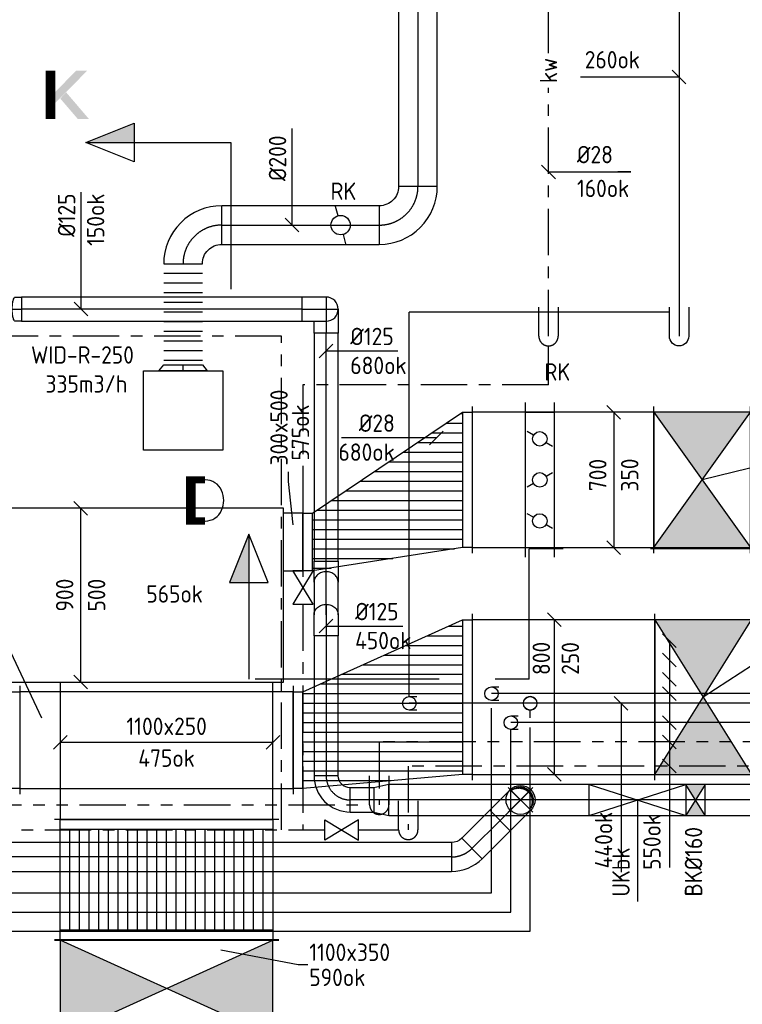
# Model space of a CAD drawing. Header units: millimetres. Extents: x 83336 to 140913, y 137697 to 176199.
# Tile 34 of 45: x 120890 to 124627, y 144292 to 149388. Entities that reach past the tile are written whole.
import ezdxf
from ezdxf.enums import TextEntityAlignment as Align

# ---------------------------------------------------------------- set-up
doc = ezdxf.new("R2010")
doc.units = ezdxf.units.MM
doc.header["$LTSCALE"] = 50
for name, pattern in [('CENTER2', [28.575, 19.05, -3.175, 3.175, -3.175]), ('CENTRE', [2, 1.25, -0.25, 0.25, -0.25]), ('CENTRE2', [28.575, 19.05, -3.175, 3.175, -3.175]), ('HIDDEN2', [4.7625, 3.175, -1.5875]), ('KOUDWATER', [8.4, 4.8, -1.2, 1.2, -1.2]), ('WARMWATER', [10.8, 4.8, -1.2, 1.2, -1.2, 1.2, -1.2])]:
    doc.linetypes.add(name, pattern=pattern)
doc.layers.get('0').update_dxf_attribs({"linetype": 'CONTINUOUS'})
for name, color, linetype in [('WB570---_HARTLIJN', 1, 'CENTRE'), ('WL5-----_HIDDEN', 8, 'CONTINUOUS'), ('WL531---_SYMBOOL', 2, 'CONTINUOUS'), ('WL5310--_KW', 2, 'KOUDWATER'), ('WL5320--_WW', 2, 'WARMWATER'), ('WL540000_V', 1, 'CONTINUOUS'), ('WL540000_Z', 1, 'CONTINUOUS'), ('WL5420--_PERSL', 1, 'CONTINUOUS'), ('WL570---_HARTLIJN', 1, 'CENTRE'), ('WL5711--_T_KANAAL-H', 1, 'CONTINUOUS'), ('WL5771--_T_KANAAL-C', 3, 'CONTINUOUS'), ('WL5771--_T_KANAAL-H', 1, 'CONTINUOUS'), ('WL5771--_T_KANAAL-H1', 1, 'HIDDEN2'), ('WL5771--_T_KANAAL-H2', 1, 'CONTINUOUS'), ('WL5772--_R_FLEX-C', 2, 'CONTINUOUS'), ('WL5772--_R_KANAAL-C', 4, 'CONTINUOUS'), ('WL5772--_R_KANAAL-H', 1, 'CONTINUOUS'), ('WL5772--_R_KANAAL-H1', 1, 'HIDDEN2'), ('WL5772--_R_KANAAL-H2', 1, 'CONTINUOUS'), ('WL5772--_R_ORNAMENT-C', 2, 'CONTINUOUS'), ('WL5773--_HARTLIJN', 1, 'CENTER2'), ('WM530---_MATEN-B', 1, 'CONTINUOUS'), ('WM540---_MATEN-B', 1, 'CONTINUOUS'), ('WM570---_R_MATEN-B', 1, 'CONTINUOUS'), ('WM570---_T_MATEN-B', 1, 'CONTINUOUS'), ('WM5772--_R_MATEN-B', 1, 'CONTINUOUS'), ('WT531---_CODE', 1, 'CONTINUOUS'), ('WT5771--_BIJSCHRIFT', 7, 'CONTINUOUS'), ('WT5772--_BIJSCHRIFT', 7, 'CONTINUOUS')]:
    doc.layers.add(name, color=color, linetype=linetype)
doc.styles.add('LZ-MAATVOEREN', font='simplex.shx')
doc.styles.add('MAATVOERING', font='iso.shx')
doc.styles.add('NORTXT', font='isocp.shx')
doc.styles.add('SA-BEMATEN', font='iso.shx')
pattern_1 = [(0, (50, 50), (0, 100), [])]
pattern_2 = [(0, (50, 0), (0, 100), [])]

# ---------------------------------------------------------------- blocks, each defined once
blk = doc.blocks.new('KARO')
for p, q in [((1, 0.5), (0, 0.5)), ((0, -0.5), (1, -0.5))]:
    blk.add_line(p, q)
at = {"layer": 'WL5773--_HARTLIJN'}
blk.add_line((0, 0), (1, 0), dxfattribs=at)
blk = doc.blocks.new('OBK1600010000')
blk.add_lwpolyline([(0, -80), (100, -80), (100, 80), (0, 80)], close=True)
blk.add_lwpolyline([(0, -80), (100, -80), (100, 80), (0, 80)], close=True)
at = {"layer": 'WL5772--_R_KANAAL-H'}
for p, q in [((0, -80), (100, 80)), ((0, 80), (100, -80))]:
    blk.add_line(p, q, dxfattribs=at)
at = {"layer": 'WL5772--_R_KANAAL-H2'}
for points in [[(0, 80), (100, 80), (50, 0)], [(0, -80), (100, -80), (50, 0)]]:
    blk.add_solid(points, dxfattribs=at)
at = {"layer": 'WL5773--_HARTLIJN'}
blk.add_line((0, 0), (100, 0), dxfattribs=at)
blk = doc.blocks.new('RB15DO')
blk.add_lwpolyline([(0.259, -0.5), (0, -0.5), (0, 0.5), (0.259, 0.5, -0.258622), (0.296, 0.479, -0.076455), (0.35, 0.354, -0.036632), (0.377, 0.206, -0.026706), (0.388, 0, -0.026706), (0.377, -0.206, -0.036632), (0.35, -0.354, -0.076455), (0.296, -0.479, -0.258622)], format="xyb", close=True)
at = {"layer": 'WL570---_HARTLIJN'}
blk.add_line((0.388, 0), (0, 0), dxfattribs=at)
blk = doc.blocks.new('OBO12500015N')
at = {"xscale": 125, "yscale": 125, "zscale": 125}
blk.add_blockref('RB15DO', (0, 0), dxfattribs=at)
blk = doc.blocks.new('MVLINE')
blk.add_line((35.4, -35.4), (-35.4, 35.4))
blk = doc.blocks.new('P5')
at = {"color": 2}
for p, q in [((-750, 0), (-500, 100)), ((-500, 100), (-500, -100)), ((-500, -100), (-750, 0)), ((-750, 0), (0, 0))]:
    blk.add_line(p, q, dxfattribs=at)
blk.add_solid([(-750, 0), (-500, 100), (-500, 0)], dxfattribs=at)
blk = doc.blocks.new('2DEC68')
at = {"color": 0}
for points in [[(0.3956, 0.92675, 0.14778, 0.14778, 0), (0.10004, 0.92675, 0.19704, 0.19704, 0), (0.10004, 0.074552, 0.14778, 0.14778, 0), (0.3956, 0.074552, 0.14778, 0.14778, 0)], [(0.3956, 0.92675, 0.14778, 0.177336, -0.296213), (0.737609, 0.704647, 0.177336, 0.19704, -0.105104), (0.781049, 0.500281, 0.19704, 0.19704, -0.105104)], [(0.3956, 0.073764, 0.14778, 0.177336, 0.296213), (0.737609, 0.295868, 0.177336, 0.19704, 0.105104), (0.781049, 0.500233, 0.19704, 0.19704, 0.105104)]]:
    blk.add_lwpolyline(points, format="xyseb", dxfattribs=at)
blk = doc.blocks.new('2DEC75')
at = {"color": 0, "const_width": 0.2}
blk.add_lwpolyline([(0.1, 0), (0.1, 1)], dxfattribs=at)
at = {"color": 0}
for points in [[(0.2, 0.33), (0.2, 0.56), (0.86, 1), (0.63, 1)], [(0.3, 0.42), (0.42, 0.55), (0.66, 0), (0.89, 0)]]:
    blk.add_solid(points, dxfattribs=at)
blk = doc.blocks.new('BO_WZ')
blk.add_lwpolyline([(-1.5, 0.5), (0, 0.5, -1), (0, -0.5), (-1.5, -0.5)], format="xyb")
at = {"invisible_edges": 15}
for points in [[(-0.6, 0.5, 0), (-0.6, -0.5, 0), (0, -0.5, 0), (0, 0.5, 0)], [(0, 0, 0), (0.155, 0.476, 0), (0, 0.5, 0)], [(0, 0, 0), (0.294, 0.405, 0), (0.155, 0.476, 0)], [(0, 0, 0), (0.405, 0.294, 0), (0.294, 0.405, 0)], [(0, 0, 0), (0.476, 0.155, 0), (0.405, 0.294, 0)], [(0, 0, 0), (0.5, 0, 0), (0.476, 0.155, 0)], [(0, 0, 0), (0, -0.5, 0), (0.155, -0.476, 0)], [(0, 0, 0), (0.155, -0.476, 0), (0.294, -0.405, 0)], [(0, 0, 0), (0.294, -0.405, 0), (0.405, -0.294, 0)], [(0, 0, 0), (0.405, -0.294, 0), (0.476, -0.155, 0)], [(0, 0, 0), (0.476, -0.155, 0), (0.5, 0, 0)]]:
    blk.add_3dface(points, dxfattribs=at)
blk = doc.blocks.new('ORN_A_')
blk.add_lwpolyline([(-0.5, 0.5), (-0.5, -0.5), (0.5, -0.5), (0.5, 0.5)], close=True)
at = {"color": 1, "style": 'LZ-MAATVOEREN', "flags": 9}
for tag, p in [('ROS_TYPE', (0.633, 0.683)), ('ROS_M3H', (0.633, 0.483)), ('ROS_ZIJDE', (0.633, 0.283)), ('ROS_STAT', (0.633, 0.083))]:
    blk.add_attdef(tag, p, '', height=0.125, dxfattribs=at)
blk = doc.blocks.new('FLLINE200')
blk.add_line((0, -100), (0, 100))
blk = doc.blocks.new('OEX2000052300')
at = {"rotation": 90}
for p in [(0, -23), (0, -73), (0, -123), (0, -173), (0, -223), (0, -273), (0, -323), (0, -373), (0, -423), (0, -473)]:
    blk.add_blockref('FLLINE200', p, dxfattribs=at)
blk = doc.blocks.new('OBO20000090H')
blk.add_lwpolyline([(100, -200, 0.414214), (-200, 100), (-200, -100, -0.414214), (-100, -200)], format="xyb", close=True)
at = {"invisible_edges": 15}
for points in [[(-182.6, -101.5), (-147.9, 95.4), (-200, 100), (-200, -100)], [(-165.8, -106), (-97.4, 81.9), (-147.9, 95.4), (-182.6, -101.5)], [(-150, -113.4), (-50, 59.8), (-97.4, 81.9), (-165.8, -106)], [(-135.7, -123.4), (-7.2, 29.8), (-50, 59.8), (-150, -113.4)], [(-123.4, -135.7), (29.8, -7.2), (-7.2, 29.8), (-135.7, -123.4)], [(-113.4, -150), (59.8, -50), (29.8, -7.2), (-123.4, -135.7)], [(-106, -165.8), (81.9, -97.4), (59.8, -50), (-113.4, -150)], [(-101.5, -182.6), (95.4, -147.9), (81.9, -97.4), (-106, -165.8)], [(-100, -200), (100, -200), (95.4, -147.9), (-101.5, -182.6)]]:
    blk.add_3dface(points, dxfattribs=at)
at = {"layer": 'WL5773--_HARTLIJN'}
blk.add_arc((-200, -200), 200, 0, 90, dxfattribs=at)
blk = doc.blocks.new('OSV2502000320K')
blk.add_lwpolyline([(-32, -125), (0, -100), (0, 100), (-32, 125)], close=True)
at = {"layer": 'WL5773--_HARTLIJN'}
blk.add_line((-32, 0), (0, 0), dxfattribs=at)
blk = doc.blocks.new('ORK20000000')
at = {"layer": 'WL5772--_R_KANAAL-H'}
for p, q in [((48.3, 12.9), (96.6, 25.9)), ((-48.3, -12.9), (-96.6, -25.9))]:
    blk.add_line(p, q, dxfattribs=at)
blk.add_circle((0, 0), 50, dxfattribs=at)
blk = doc.blocks.new('VBK80025000050000')
for p, q in [((0, -430), (0, 430)), ((0, -430), (0, 430)), ((500, 430), (500, -430)), ((500, -430), (500, 430))]:
    blk.add_line(p, q)
blk.add_lwpolyline([(0, -400), (500, -400), (500, 400), (0, 400)], close=True)
at = {"layer": 'WL5771--_T_KANAAL-H'}
for p, q in [((0, -400), (500, 400)), ((0, 400), (500, -400))]:
    blk.add_line(p, q, dxfattribs=at)
at = {"layer": 'WL5771--_T_KANAAL-H2'}
for points in [[(0, 400), (500, 400), (250, 0)], [(0, -400), (500, -400), (250, 0)]]:
    blk.add_solid(points, dxfattribs=at)
blk = doc.blocks.new('VBK70035000050000')
for p, q in [((0, -380), (0, 380)), ((0, -380), (0, 380)), ((500, 380), (500, -380)), ((500, -380), (500, 380))]:
    blk.add_line(p, q)
blk.add_lwpolyline([(0, -350), (500, -350), (500, 350), (0, 350)], close=True)
at = {"layer": 'WL5771--_T_KANAAL-H'}
for p, q in [((0, -350), (500, 350)), ((0, 350), (500, -350))]:
    blk.add_line(p, q, dxfattribs=at)
at = {"layer": 'WL5771--_T_KANAAL-H2'}
for points in [[(0, 350), (500, 350), (250, 0)], [(0, -350), (500, -350), (250, 0)]]:
    blk.add_solid(points, dxfattribs=at)
blk = doc.blocks.new('VBK110035000050000')
for p, q in [((0, -580), (0, 580)), ((0, -580), (0, 580)), ((500, 580), (500, -580)), ((500, -580), (500, 580))]:
    blk.add_line(p, q)
blk.add_lwpolyline([(0, -550), (500, -550), (500, 550), (0, 550)], close=True)
at = {"layer": 'WL5772--_R_KANAAL-H'}
for p, q in [((0, -550), (500, 550)), ((0, 550), (500, -550))]:
    blk.add_line(p, q, dxfattribs=at)
at = {"layer": 'WL5772--_R_KANAAL-H2'}
for points in [[(0, 550), (500, 550), (250, 0)], [(0, -550), (500, -550), (250, 0)]]:
    blk.add_solid(points, dxfattribs=at)
blk = doc.blocks.new('KARH')
for p, q in [((1, 0.5), (0, 0.5)), ((0, 0), (0, 0)), ((1, 0), (1, 0)), ((0, -0.5), (1, -0.5))]:
    blk.add_line(p, q)
at = {"invisible_edges": 15}
blk.add_3dface([(0, 0.5), (0, -0.5), (1, -0.5), (1, 0.5)], dxfattribs=at)
blk = doc.blocks.new('VPS1100275110035062400-38385050FL-S')
at = {"layer": 'WL5772--_R_KANAAL-H'}
h = blk.add_hatch(dxfattribs=at)
h.set_pattern_fill('_U', color=256, scale=100, angle=360, style=0, pattern_type=0)
h.set_pattern_definition([(0, (50, 5e-12), (6e-31, 100), [])])
h.paths.add_polyline_path([(50, -550), (50, 550), (573.7, 550), (573.7, -550)])
at = {"layer": 'WL5772--_R_KANAAL-H1'}
h = blk.add_hatch(dxfattribs=at)
h.set_pattern_fill('_U', color=256, scale=100, angle=360, style=0, pattern_type=0)
h.set_pattern_definition([(0, (50, 50), (6e-31, 100), [])])
h.paths.add_polyline_path([(50, -550), (50, 550), (573.7, 550), (573.7, -550)])
for p, q in [((0, 580), (0, -580)), ((623.7, 580), (623.7, -580)), ((50, -550), (50, 550)), ((573.7, 550), (573.7, -550))]:
    blk.add_line(p, q)
blk.add_lwpolyline([(0, -550), (0, 550), (50, 550), (573.7, 550), (623.7, 550), (623.7, -550), (573.7, -550), (50, -550)], close=True)
blk = doc.blocks.new('KAEND')
blk.add_line((0, -0.5), (0, 0.5))
blk = doc.blocks.new('VPS500300800250925-73-37325-255050FL-S')
at = {"layer": 'WL5771--_T_KANAAL-H'}
h = blk.add_hatch(dxfattribs=at)
h.set_pattern_fill('_U', color=256, scale=100, style=0, pattern_type=0)
h.set_pattern_definition(pattern_2)
h.paths.add_polyline_path([(50, -250), (50, 250), (874.7, 622.5), (874.7, -177.5)])
at = {"layer": 'WL5771--_T_KANAAL-H1'}
h = blk.add_hatch(dxfattribs=at)
h.set_pattern_fill('_U', color=256, scale=100, style=0, pattern_type=0)
h.set_pattern_definition(pattern_1)
h.paths.add_polyline_path([(50, -250), (50, 250), (874.7, 622.5), (874.7, -177.5)])
for p, q in [((874.7, 622.5), (874.7, -177.5)), ((924.7, 652.5), (924.7, -207.5)), ((0, 280), (0, -280)), ((50, -250), (50, 250))]:
    blk.add_line(p, q)
blk.add_lwpolyline([(0, -250), (0, 250), (50, 250), (874.7, 622.5), (924.7, 622.5), (924.7, -177.5), (874.7, -177.5), (50, -250)], close=True)
blk = doc.blocks.new('VPS40050050030098050-50100-1005050FL-S')
at = {"layer": 'WL5771--_T_KANAAL-H'}
h = blk.add_hatch(dxfattribs=at)
h.set_pattern_fill('_U', color=256, scale=100, style=0, pattern_type=0)
h.set_pattern_definition(pattern_2)
h.paths.add_polyline_path([(50, -200), (50, 200), (930.3, 250), (930.3, -250)])
at = {"layer": 'WL5771--_T_KANAAL-H1'}
h = blk.add_hatch(dxfattribs=at)
h.set_pattern_fill('_U', color=256, scale=100, style=0, pattern_type=0)
h.set_pattern_definition(pattern_1)
h.paths.add_polyline_path([(50, -200), (50, 200), (930.3, 250), (930.3, -250)])
for p, q in [((980.3, 280), (980.3, -280)), ((0, 230), (0, -230)), ((930.3, 250), (930.3, -250)), ((50, -200), (50, 200))]:
    blk.add_line(p, q)
blk.add_lwpolyline([(0, -200), (0, 200), (50, 200), (930.3, 250), (980.3, 250), (980.3, -250), (930.3, -250), (50, -200)], close=True)
blk = doc.blocks.new('PFB_HS01')
blk.add_lwpolyline([(-1.1, 1), (0, 1, -1), (0, -1), (-1.1, -1)], format="xyb")
at = {"layer": 'WL5-----_HIDDEN'}
blk.add_circle((0, 0, 0), 1, dxfattribs=at)
blk = doc.blocks.new('PFB_HS02')
for start, end in [(30, 150), (210, 330)]:
    blk.add_arc((0, 0), 1, start, end)
at = {"layer": 'WL5-----_HIDDEN'}
blk.add_circle((0, 0), 1, dxfattribs=at)
blk = doc.blocks.new('RB60DO')
blk.add_lwpolyline([(0.866, -0.5), (0, -0.5), (0, 0.5), (0.866, 0.5, -0.111998), (1.029, 0.463, -0.103098), (1.172, 0.354, -0.092589), (1.265, 0.194, -0.086319), (1.299, 0, -0.086319), (1.265, -0.194, -0.092589), (1.172, -0.354, -0.103098), (1.029, -0.463, -0.111998)], format="xyb", close=True)
at = {"layer": 'WL570---_HARTLIJN'}
blk.add_line((1.299, 0), (0, 0), dxfattribs=at)
blk = doc.blocks.new('OBO12500060N')
at = {"xscale": 125, "yscale": 125, "zscale": 125}
blk.add_blockref('RB60DO', (0, 0), dxfattribs=at)
blk = doc.blocks.new('RB60UP')
blk.add_lwpolyline([(0.866, -0.5), (0, -0.5, 0.111998), (0.163, -0.463, 0.103098), (0.306, -0.354, 0.092589), (0.399, -0.194, 0.086319), (0.433, 0, 0.086319), (0.399, 0.194, 0.092589), (0.306, 0.354, 0.103098), (0.163, 0.463, 0.111998), (0, 0.5), (0.866, 0.5)], format="xyb", close=True)
at = {"layer": 'WL570---_HARTLIJN'}
blk.add_line((0, 0), (0.866, 0), dxfattribs=at)
blk = doc.blocks.new('OBO12500060O')
at = {"xscale": 125, "yscale": 125, "zscale": 125}
blk.add_blockref('RB60UP', (0, 0), dxfattribs=at)
blk = doc.blocks.new('OBO12500090ZE')
blk.add_lwpolyline([(-62.5, 0), (62.5, 0), (62.5, 125, 1), (-62.5, 125)], format="xyb", close=True)
at = {"layer": 'WL5773--_HARTLIJN'}
for points in [[(0, 0), (0, 187.5)], [(-62.5, 125), (62.5, 125)]]:
    blk.add_lwpolyline(points, dxfattribs=at)
blk = doc.blocks.new('OBO12500090ZE_0')
blk.add_lwpolyline([(62.5, 0), (62.5, -125), (-62.5, -125), (-62.5, -62.5)])
at = {"layer": 'WL5773--_HARTLIJN'}
blk.add_line((0, 0), (0, -125), dxfattribs=at)
blk = doc.blocks.new('*X117')
at = {"color": 0}
for p, q in [((-0.29, 0.273), (-0.29, 0.347)), ((-0.28, 0.281), (-0.28, 0.355)), ((-0.27, 0.289), (-0.27, 0.363)), ((-0.26, 0.296), (-0.26, 0.37)), ((-0.25, 0.302), (-0.25, 0.377)), ((-0.24, 0.309), (-0.24, 0.383)), ((-0.23, 0.315), (-0.23, 0.389)), ((-0.22, 0.32), (-0.22, 0.395)), ((-0.21, 0.326), (-0.21, 0.4)), ((-0.2, 0.331), (-0.2, 0.405)), ((-0.19, 0.335), (-0.19, 0.41)), ((-0.18, 0.34), (-0.18, 0.415)), ((-0.17, 0.344), (-0.17, 0.419)), ((-0.16, 0.348), (-0.16, 0.423)), ((-0.15, 0.351), (-0.15, 0.426)), ((-0.14, 0.355), (-0.14, 0.43)), ((-0.13, 0.358), (-0.13, 0.433)), ((-0.12, 0.36), (-0.12, 0.436)), ((-0.11, 0.363), (-0.11, 0.439)), ((-0.1, 0.365), (-0.1, 0.441)), ((-0.09, 0.367), (-0.09, 0.443)), ((-0.08, 0.369), (-0.08, 0.445)), ((-0.07, 0.371), (-0.07, 0.447)), ((-0.06, 0.372), (-0.06, 0.448)), ((-0.05, 0.374), (-0.05, 0.449)), ((-0.04, 0.375), (-0.04, 0.45)), ((-0.03, 0.375), (-0.03, 0.451)), ((-0.02, 0.376), (-0.02, 0.452)), ((-0.01, 0.376), (-0.01, 0.452)), ((0, 0.376), (0, 0.452)), ((0.01, 0.376), (0.01, 0.452)), ((0.02, 0.376), (0.02, 0.452)), ((0.03, 0.375), (0.03, 0.451)), ((0.04, 0.375), (0.04, 0.45)), ((0.05, 0.374), (0.05, 0.449)), ((0.06, 0.372), (0.06, 0.448)), ((0.07, 0.371), (0.07, 0.447)), ((0.08, 0.369), (0.08, 0.445)), ((0.09, 0.367), (0.09, 0.443)), ((0.1, 0.365), (0.1, 0.441)), ((0.11, 0.363), (0.11, 0.439)), ((0.12, 0.36), (0.12, 0.436)), ((0.13, 0.358), (0.13, 0.433)), ((0.14, 0.355), (0.14, 0.43)), ((0.15, 0.351), (0.15, 0.426)), ((0.16, 0.348), (0.16, 0.423)), ((0.17, 0.344), (0.17, 0.419)), ((0.18, 0.34), (0.18, 0.415)), ((0.19, 0.335), (0.19, 0.41)), ((0.2, 0.331), (0.2, 0.405)), ((0.21, 0.326), (0.21, 0.4)), ((0.22, 0.32), (0.22, 0.395)), ((0.23, 0.315), (0.23, 0.389)), ((0.24, 0.309), (0.24, 0.383)), ((0.25, 0.302), (0.25, 0.377)), ((0.26, 0.296), (0.26, 0.37)), ((0.27, 0.289), (0.27, 0.363)), ((0.28, 0.281), (0.28, 0.355)), ((0.29, 0.273), (0.29, 0.347)), ((-0.45, 0.011), (-0.45, 0.044)), ((-0.44, 0.05), (-0.44, 0.104)), ((-0.43, 0.079), (-0.43, 0.14)), ((-0.42, 0.104), (-0.42, 0.167)), ((-0.41, 0.125), (-0.41, 0.191)), ((-0.4, 0.143), (-0.4, 0.211)), ((-0.39, 0.16), (-0.39, 0.229)), ((-0.38, 0.175), (-0.38, 0.245)), ((-0.37, 0.189), (-0.37, 0.26)), ((-0.36, 0.203), (-0.36, 0.273)), ((-0.35, 0.215), (-0.35, 0.286)), ((-0.34, 0.226), (-0.34, 0.298)), ((-0.33, 0.237), (-0.33, 0.309)), ((-0.32, 0.247), (-0.32, 0.319)), ((-0.31, 0.256), (-0.31, 0.329)), ((-0.3, 0.265), (-0.3, 0.338)), ((0.3, 0.265), (0.3, 0.338)), ((0.31, 0.256), (0.31, 0.329)), ((0.32, 0.247), (0.32, 0.319)), ((0.33, 0.237), (0.33, 0.309)), ((0.34, 0.226), (0.34, 0.298)), ((0.35, 0.215), (0.35, 0.286)), ((0.36, 0.203), (0.36, 0.273)), ((0.37, 0.189), (0.37, 0.26)), ((0.38, 0.175), (0.38, 0.245)), ((0.39, 0.16), (0.39, 0.229)), ((0.4, 0.143), (0.4, 0.211)), ((0.41, 0.125), (0.41, 0.191)), ((0.42, 0.104), (0.42, 0.167)), ((0.43, 0.079), (0.43, 0.14)), ((0.44, 0.05), (0.44, 0.104)), ((0.45, 0.011), (0.45, 0.044))]:
    blk.add_line(p, q, dxfattribs=at)
blk = doc.blocks.new('KARODS')
blk.add_circle((0, 0), 0.5)
at = {"layer": 'WB570---_HARTLIJN'}
for p, q in [((0, -0.6), (0, 0.6)), ((-0.6, 0), (0.6, 0))]:
    blk.add_line(p, q, dxfattribs=at)
at = {"layer": 'WL5711--_T_KANAAL-H', "color": 1}
blk.add_blockref('*X117', (0, 0), dxfattribs=at)
blk = doc.blocks.new('OBO15000090SH')
blk.add_lwpolyline([(-75, 0), (-75, -150), (75, -150), (75, 0)])
at = {"layer": 'WL5773--_HARTLIJN'}
for p, q in [((0, -150), (0, 75)), ((-75, 0), (75, 0))]:
    blk.add_line(p, q, dxfattribs=at)
at = {"xscale": 150, "yscale": 150, "zscale": 150}
blk.add_blockref('KARODS', (0, 0), dxfattribs=at)
blk = doc.blocks.new('OSV1601250780G')
blk.add_lwpolyline([(0, -80), (78, -62.5), (78, 62.5), (0, 80)], close=True)
at = {"layer": 'WL5773--_HARTLIJN'}
blk.add_line((0, 0), (78, 0), dxfattribs=at)
blk = doc.blocks.new('OBO12500090H')
blk.add_lwpolyline([(62.5, -125, 0.414214), (-125, 62.5), (-125, -62.5, -0.414214), (-62.5, -125)], format="xyb", close=True)
at = {"invisible_edges": 15}
for points in [[(-114.1, -63.4), (-92.4, 59.7), (-125, 62.5), (-125, -62.5)], [(-103.6, -66.3), (-60.9, 51.2), (-92.4, 59.7), (-114.1, -63.4)], [(-93.8, -70.9), (-31.3, 37.4), (-60.9, 51.2), (-103.6, -66.3)], [(-84.8, -77.1), (-4.5, 18.6), (-31.3, 37.4), (-93.8, -70.9)], [(-77.1, -84.8), (18.6, -4.5), (-4.5, 18.6), (-84.8, -77.1)], [(-70.9, -93.8), (37.4, -31.3), (18.6, -4.5), (-77.1, -84.8)], [(-66.3, -103.6), (51.2, -60.9), (37.4, -31.3), (-70.9, -93.8)], [(-63.4, -114.1), (59.7, -92.4), (51.2, -60.9), (-66.3, -103.6)], [(-62.5, -125), (62.5, -125), (59.7, -92.4), (-63.4, -114.1)]]:
    blk.add_3dface(points, dxfattribs=at)
at = {"layer": 'WL5773--_HARTLIJN'}
blk.add_arc((-125, -125), 125, 0, 90, dxfattribs=at)
blk = doc.blocks.new('OBO15000045H')
blk.add_lwpolyline([(75, -62.1, 0.198912), (9.1, 97), (-97, -9.1, -0.198912), (-75, -62.1)], format="xyb", close=True)
at = {"invisible_edges": 15}
for points in [[(-92.5, -13.9), (22.4, 82.5), (9.1, 97), (-97, -9.1)], [(-88.6, -19.1), (34.3, 66.9), (22.4, 82.5), (-92.5, -13.9)], [(-85, -24.6), (44.9, 50.4), (34.3, 66.9), (-88.6, -19.1)], [(-82, -30.4), (53.9, 33), (44.9, 50.4), (-85, -24.6)], [(-79.5, -36.5), (61.4, 14.8), (53.9, 33), (-82, -30.4)], [(-77.6, -42.7), (67.3, -3.9), (61.4, 14.8), (-79.5, -36.5)], [(-76.1, -49.1), (71.6, -23.1), (67.3, -3.9), (-77.6, -42.7)], [(-75.3, -55.6), (74.1, -42.5), (71.6, -23.1), (-76.1, -49.1)], [(-75, -62.1), (75, -62.1), (74.1, -42.5), (-75.3, -55.6)]]:
    blk.add_3dface(points, dxfattribs=at)
at = {"layer": 'WL5773--_HARTLIJN'}
blk.add_arc((-150, -62.1), 150, 0, 45, dxfattribs=at)
blk = doc.blocks.new('VPS300500700350875-121-52175-755050FL-S')
at = {"layer": 'WL5772--_R_KANAAL-H'}
h = blk.add_hatch(dxfattribs=at)
h.set_pattern_fill('_U', color=256, scale=100, style=0, pattern_type=0)
h.set_pattern_definition(pattern_2)
h.paths.add_polyline_path([(50, -150), (50, 150), (824.8, 671.4), (824.8, -28.6)])
at = {"layer": 'WL5772--_R_KANAAL-H1'}
h = blk.add_hatch(dxfattribs=at)
h.set_pattern_fill('_U', color=256, scale=100, style=0, pattern_type=0)
h.set_pattern_definition(pattern_1)
h.paths.add_polyline_path([(50, -150), (50, 150), (824.8, 671.4), (824.8, -28.6)])
for p, q in [((824.8, 671.4), (824.8, -28.6)), ((874.8, 701.4), (874.8, -58.6)), ((0, 180), (0, -180)), ((50, -150), (50, 150))]:
    blk.add_line(p, q)
blk.add_lwpolyline([(0, -150), (0, 150), (50, 150), (824.8, 671.4), (874.8, 671.4), (874.8, -28.6), (824.8, -28.6), (50, -150)], close=True)
blk = doc.blocks.new('SS53AP01')
blk.add_lwpolyline([(0, -1.5), (0, 1.5), (5, -1.5), (5, 1.5)], close=True)
blk = doc.blocks.new('VSE70035070035002-0')
for p, q in [((400, 0), (-400, 0)), ((-350, 0), (-350, -150)), ((350, 0), (350, -150)), ((400, -150), (-400, -150))]:
    blk.add_line(p, q)
at = {"layer": 'WL5772--_R_KANAAL-H'}
for p, q in [((-193.8, -42.5), (-175, -10)), ((-18.8, -42.5), (-37.5, -10)), ((231.2, -42.5), (250, -10)), ((-231.2, -107.5), (-250, -140)), ((18.8, -107.5), (37.5, -140)), ((193.8, -107.5), (175, -140))]:
    blk.add_line(p, q, dxfattribs=at)
for centre in [(-212.5, -75), (0, -75), (212.5, -75)]:
    blk.add_circle(centre, 37.5, dxfattribs=at)

msp = doc.modelspace()

# ---------------------------------------------------------------- linework, layer by layer
at = {"color": 2, "linetype": 'CENTRE2'}
for p, q in [((121982.64357, 148752.88898), (121982.64357, 147993.1022)), ((123525, 145975), (123525, 146650)), ((123700, 146650), (123525, 146650)), ((124911.81342, 146650), (124152.02664, 146650)), ((123059.78678, 145975), (122075, 145975)), ((123525, 145975), (123350, 145975))]:
    msp.add_line(p, q, dxfattribs=at)
at = {"layer": 'WL5310--_KW'}
for p, q in [((123625, 149215), (123625, 156226.66667)), ((123625, 147750), (123625, 149035)), ((122245, 147750), (116500, 147750)), ((122245, 145195), (122245, 147750)), ((123625, 147498.67633), (123625, 147700)), ((123625, 147498.67633), (122355.29734, 147498.67633)), ((122355.29734, 147498.67633), (122355.29734, 146537.5)), ((122355.29734, 146362.5), (122355.29734, 145195)), ((122900, 145525), (122900, 145195)), ((125800, 145525), (122900, 145525)), ((118500, 145195), (122467.79734, 145195)), ((122642.79734, 145195), (122850, 145195))]:
    msp.add_line(p, q, dxfattribs=at)
at = {"layer": 'WL5320--_WW'}
for p, q in [((125950, 145650), (122750, 145650)), ((122750, 145650), (122750, 145325)), ((118499.74937, 145325), (122700, 145325))]:
    msp.add_line(p, q, dxfattribs=at)
at = {"layer": 'WL540000_V'}
for p, q in [((126150, 145750), (123430.29734, 145750)), ((123430.29734, 144770), (123430.29734, 145715)), ((114465, 144770), (123430.29734, 144770))]:
    msp.add_line(p, q, dxfattribs=at)
at = {"layer": 'WL540000_Z'}
for p, q in [((126450, 145900), (123330.29734, 145900)), ((123330.29734, 144870), (123330.29734, 145825)), ((114565, 144870), (123330.29734, 144870))]:
    msp.add_line(p, q, dxfattribs=at)
at = {"layer": 'WL5420--_PERSL'}
for p, q in [((124300, 155417.5), (124300, 147750)), ((124250, 147875), (122905, 147875)), ((122905, 145885), (122905, 147875)), ((124275, 145850), (122905, 145850)), ((126300, 145850), (124275, 145850)), ((123530.29734, 145775), (123530.29734, 145815)), ((123530.29734, 144670), (123530.29734, 145725)), ((111285.76952, 144670), (123530.29734, 144670))]:
    msp.add_line(p, q, dxfattribs=at)
at = {"layer": 'WL5772--_R_KANAAL-C'}
msp.add_line((123835, 145270), (123835, 145430), dxfattribs=at)
at = {"layer": 'WL5772--_R_KANAAL-H'}
for p, q in [((123835, 145430), (124335, 145270)), ((123835, 145270), (124335, 145430))]:
    msp.add_line(p, q, dxfattribs=at)
at = {"layer": 'WM530---_MATEN-B'}
for points in [[(123625, 148600), (124050, 148600), (123984.19154, 148600)], [(123045, 147223.67633), (122805.29734, 147223.67633), (122555.29734, 147223.67633)], [(124250, 146175), (124250, 145300), (124250, 145000)]]:
    msp.add_lwpolyline(points, dxfattribs=at)
at = {"layer": 'WM540---_MATEN-B'}
for points in [[(124300, 149090.83209), (124300, 149090.83209), (123790.22167, 149090.83209)], [(124000, 145850), (124000, 145200), (124000, 144976.11704)]]:
    msp.add_lwpolyline(points, dxfattribs=at)
at = {"layer": 'WM570---_R_MATEN-B'}
for points in [[(122298.65936, 148325), (122298.65936, 148503.00098), (122298.65936, 148824.88193)], [(123962.45091, 147356.41524), (123962.45091, 146656.41524)], [(121205.29734, 146860), (121205.29734, 145960)], [(121100, 145648.67633), (122200, 145648.67633)]]:
    msp.add_lwpolyline(points, dxfattribs=at)
at = {"layer": 'WM570---_T_MATEN-B'}
for points in [[(122305.29734, 146773.67633), (122280.29734, 146998.67633), (122280.29734, 147048.67633)], [(123655.29734, 145482.5), (123655.29734, 146282.5)], [(121005.29734, 145773.67633), (120805.29734, 146198.67633), (120755.29734, 146198.67633)], [(121930.29734, 144573.67633), (122330.29734, 144498.67633), (122380.29734, 144498.67633)]]:
    msp.add_lwpolyline(points, dxfattribs=at)
at = {"layer": 'WM5772--_R_MATEN-B'}
for points in [[(121207.66953, 147890), (121207.66953, 147890), (121207.66953, 148496.10321)], [(122475, 147673.67633), (122575, 147673.67633), (122846.16666, 147673.67633)], [(122475, 146250), (122575, 146250), (122871.16666, 146250)]]:
    msp.add_lwpolyline(points, dxfattribs=at)
at = {"layer": 'WT5772--_BIJSCHRIFT'}
for p, q in [((125970.80352, 147388.75731), (124420.0652, 147006.41524)), ((126750.07013, 147388.75731), (124425, 145882.5))]:
    msp.add_line(p, q, dxfattribs=at)
at = {"layer": 'WT5772--_BIJSCHRIFT', "color": 1}
msp.add_lwpolyline([(124085, 145350), (124085, 144825)], dxfattribs=at)

# ---------------------------------------------------------------- block references
at = {"color": 2, "xscale": 250.25, "yscale": 250, "zscale": 250.25}
for name, p in [('2DEC75', (121025, 148875)), ('2DEC68', (121750, 146775))]:
    msp.add_blockref(name, p, dxfattribs=at)
at = {"color": 2}
msp.add_blockref('P5', (121982.64357, 148752.88898), dxfattribs=at)
at = {"color": 2, "xscale": -1, "rotation": 90}
msp.add_blockref('P5', (122075, 145975), dxfattribs=at)
at = {"layer": 'WL531---_SYMBOOL', "xscale": 35, "yscale": 35, "zscale": 35, "rotation": 270}
msp.add_blockref('SS53AP01', (122355.29734, 146537.5), dxfattribs=at)
at = {"layer": 'WL531---_SYMBOOL', "xscale": 35, "yscale": 35, "zscale": 35}
msp.add_blockref('SS53AP01', (122467.79734, 145195), dxfattribs=at)
at = {"layer": 'WL5310--_KW', "xscale": 100, "yscale": 100, "zscale": 100, "rotation": 270}
for p in [(123625, 147750), (122900, 145195)]:
    msp.add_blockref('BO_WZ', p, dxfattribs=at)
at = {"layer": 'WL5320--_WW', "xscale": 100, "yscale": 100, "zscale": 100, "rotation": 270}
msp.add_blockref('BO_WZ', (122750, 145325), dxfattribs=at)
msp.add_blockref('BO_WZ', (122750, 145325), dxfattribs=at)
at = {"layer": 'WL540000_Z', "xscale": 35, "yscale": 35, "zscale": 35, "rotation": 180}
for p in [(123330.29734, 145900), (122905, 145850), (123430.29734, 145750)]:
    msp.add_blockref('PFB_HS01', p, dxfattribs=at)
at = {"layer": 'WL5420--_PERSL', "xscale": 100, "yscale": 100, "zscale": 100, "rotation": 270}
msp.add_blockref('BO_WZ', (124300, 147750), dxfattribs=at)
at = {"layer": 'WL5420--_PERSL', "xscale": 35, "yscale": 35, "zscale": 35}
msp.add_blockref('PFB_HS02', (123530.29734, 145850), dxfattribs=at)
at = {"layer": 'WL5771--_T_KANAAL-C'}
for name, p in [('VPS500300800250925-73-37325-255050FL-S', (122305.29734, 145660)), ('VPS500300800250925-73-37325-255050FL-S', (122305.29734, 145660)), ('VBK80025000050000', (124175, 145882.5)), ('VPS40050050030098050-50100-1005050FL-S', (119910, 145660))]:
    msp.add_blockref(name, p, dxfattribs=at)
for p, xscale, yscale, zscale in [((123230, 145882.5), 945, 800, 250), ((120890.29734, 145660), 1415, 500, 300)]:
    msp.add_blockref('KARH', p, dxfattribs=dict(at, xscale=xscale, yscale=yscale, zscale=zscale))
at = {"layer": 'WL5772--_R_FLEX-C', "xscale": -1, "rotation": 180}
msp.add_blockref('OEX2000052300', (121735, 147602), dxfattribs=at)
at = {"layer": 'WL5772--_R_KANAAL-C'}
for name, p, xscale, yscale, zscale, rotation in [('KARO', (122950, 152163), 3638.000000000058, 200, 200, 270), ('KARO', (122350, 147890), 1450, 125, 125, 180), ('KARO', (122475, 146585.3813), 1179.618695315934, 125, 125, 90), ('KARH', (122355.29734, 146685), 100, 300, 500, 180), ('KARO', (122475, 146308.25318), 168.8749537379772, 125, 125, 90), ('KARO', (122475, 146200), 725, 125, 125, 270), ('KARH', (121650, 145249), 711.0000000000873, 1100, 275, 90), ('KARO', (122722, 145350), 122, 125, 125, 180), ('KARO', (124335, 145350), 1535, 160, 160, 180), ('KARO', (125430.91409, 145350), 995.9140926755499, 160, 160, 180), ('KARO', (123229.23132, 145098.93398), 205.0609665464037, 150, 150, 44.99999999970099), ('KARO', (123123.16531, 145055), 4573.165306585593, 150, 150, 180)]:
    msp.add_blockref(name, p, dxfattribs=dict(at, xscale=xscale, yscale=yscale, zscale=zscale, rotation=rotation))
for name, p, rotation in [('OBO20000090H', (122950, 148325), 270), ('OBO20000090H', (121735, 148325), 90), ('ORK20000000', (122550, 148325), 90), ('OBO12500015N', (120900, 147890), 180), ('OBO12500090ZE', (122350, 147890), 270), ('VSE70035070035002-0', (123505.0652, 147006.41524), 90), ('OBO12500060O', (122475, 146477.12813), 90), ('OBO12500060N', (122475, 146200), 90), ('OBO12500090H', (122475, 145350), 180), ('OBO15000090SH', (123480.29734, 145350), 314.9999999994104), ('OSV1601250780G', (122800, 145350), 180), ('OBK1600010000', (124435, 145350), 180), ('VPS1100275110035062400-38385050FL-S', (121650, 145249), 270), ('OBO15000045H', (123185.29734, 145055), 270), ('VBK110035000050000', (121650, 144124.99996), 90)]:
    msp.add_blockref(name, p, dxfattribs=dict(at, rotation=rotation))
for name, p, xscale, yscale, zscale in [('KARO', (121935, 148325), 814.9999999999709, 200, 200), ('KARH', (123230.0652, 147006.41524), 940, 700, 350), ('KARH', (114035, 146410), 8220.297340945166, 900, 500), ('KAEND', (122255.29734, 146410), 900, 900, 900)]:
    msp.add_blockref(name, p, dxfattribs=dict(at, xscale=xscale, yscale=yscale, zscale=zscale))
for name, p in [('OBO12500090ZE_0', (122475, 147890)), ('VPS300500700350875-121-52175-755050FL-S', (122355.29734, 146685)), ('VBK70035000050000', (124170.0652, 147006.41524))]:
    msp.add_blockref(name, p, dxfattribs=at)
at = {"layer": 'WL5772--_R_KANAAL-C', "xscale": -1, "rotation": 270}
msp.add_blockref('OSV2502000320K', (121735, 147602), dxfattribs=at)
at = {"layer": 'WL5772--_R_ORNAMENT-C', "xscale": -410, "yscale": 410, "zscale": 410, "rotation": 180}
msp.add_blockref('ORN_A_', (121735, 147365), dxfattribs=at)
msp.add_blockref('ORN_A_', (121735, 147365), dxfattribs=at)
at = {"layer": 'WM530---_MATEN-B'}
for p in [(123625, 148600), (124250, 146175), (124250, 146075), (124250, 145975), (124250, 145900), (124250, 145750), (124250, 145650), (124250, 145525)]:
    msp.add_blockref('MVLINE', p, dxfattribs=at)
at = {"layer": 'WM530---_MATEN-B', "rotation": 90}
msp.add_blockref('MVLINE', (123045, 147223.67633), dxfattribs=at)
at = {"layer": 'WM540---_MATEN-B'}
for p in [(124300, 149090.83209), (124000, 145850)]:
    msp.add_blockref('MVLINE', p, dxfattribs=at)
at = {"layer": 'WM570---_R_MATEN-B'}
for p in [(122298.65936, 148325), (123962.45091, 147356.41524), (121205.29734, 146860), (123962.45091, 146656.41524), (121205.29734, 145960)]:
    msp.add_blockref('MVLINE', p, dxfattribs=at)
at = {"layer": 'WM570---_R_MATEN-B', "rotation": 90}
for p in [(121100, 145648.67633), (122200, 145648.67633)]:
    msp.add_blockref('MVLINE', p, dxfattribs=at)
at = {"layer": 'WM570---_T_MATEN-B', "rotation": 180}
for p in [(123655.29734, 146282.5), (123655.29734, 145482.5)]:
    msp.add_blockref('MVLINE', p, dxfattribs=at)
at = {"layer": 'WM5772--_R_MATEN-B'}
msp.add_blockref('MVLINE', (121207.66953, 147890), dxfattribs=at)
at = {"layer": 'WM5772--_R_MATEN-B', "rotation": 90}
for p in [(122475, 147673.67633), (122475, 146250)]:
    msp.add_blockref('MVLINE', p, dxfattribs=at)

# ---------------------------------------------------------------- texts
at = {"layer": 'WM530---_MATEN-B', "color": 1, "style": 'MAATVOERING'}
for s, p in [('%%c28', (123772, 148645)), ('160ok', (123772, 148470))]:
    msp.add_text(s, height=90, dxfattribs=at).set_placement(p)
at = {"layer": 'WM530---_MATEN-B', "color": 1}
for s, rotation, style, p in [('%%c28', 360, 'NORTXT', (122830.38693, 147254.92626)), ('680ok', 360, 'NORTXT', (122830.38693, 147104.92626)), ('550ok', 90, 'MAATVOERING', (124205, 145277.5))]:
    msp.add_text(s, height=90, rotation=rotation, dxfattribs=dict(at, style=style)).set_placement(p, align=Align.RIGHT)
at = {"layer": 'WM540---_MATEN-B', "color": 1, "style": 'MAATVOERING'}
msp.add_text('260ok', height=90, dxfattribs=at).set_placement((123812.47095, 149135.83209))
msp.add_text('440ok', height=90, rotation=90, dxfattribs=at).set_placement((123955, 145289.28571), align=Align.RIGHT)
at = {"layer": 'WM570---_R_MATEN-B', "color": 1}
for s, style, p in [('%%c200', 'MAATVOERING', (122268.65936, 148553.00098)), ('300x500', 'NORTXT', (122276.17234, 147081.20958)), ('575ok', 'NORTXT', (122387.17234, 147106.20958))]:
    msp.add_text(s, height=90, rotation=90, dxfattribs=dict(at, style=style)).set_placement(p)
at = {"layer": 'WM570---_R_MATEN-B', "color": 1, "style": 'NORTXT'}
for s, p in [('700', (123924.95091, 147031.41524)), ('350', (124089.95091, 147031.41524)), ('900', (121167.79734, 146410)), ('500', (121332.79734, 146410))]:
    msp.add_text(s, height=90, rotation=90, dxfattribs=at).set_placement(p, align=Align.CENTER)
for s, p in [('565ok', (121691.62101, 146371.17633)), ('1100x250', (121650, 145686.17633)), ('475ok', (121650, 145521.17633))]:
    msp.add_text(s, height=90, dxfattribs=at).set_placement(p, align=Align.CENTER)
for s, p in [('1100x350', (122387.83059, 144516.80133)), ('590ok', (122387.83059, 144386.80133))]:
    msp.add_text(s, height=90, dxfattribs=at).set_placement(p)
at = {"layer": 'WM570---_T_MATEN-B', "color": 1, "style": 'NORTXT'}
for s, p in [('800', (123632.79734, 146082.5)), ('250', (123782.79734, 146082.5))]:
    msp.add_text(s, height=90, rotation=90, dxfattribs=at).set_placement(p, align=Align.CENTER)
at = {"layer": 'WM5772--_R_MATEN-B', "color": 1, "style": 'MAATVOERING'}
for s, p in [('%%c125', (121177.66953, 148488.68086)), ('150ok', (121327.66953, 148488.68086))]:
    msp.add_text(s, height=90, rotation=90, dxfattribs=at).set_placement(p, align=Align.RIGHT)
for s, p in [('%%c125', (122600, 147703.67633)), ('680ok', (122600, 147553.67633)), ('%%c125', (122625, 146280)), ('450ok', (122625, 146130))]:
    msp.add_text(s, height=90, dxfattribs=at).set_placement(p)
at = {"layer": 'WT531---_CODE', "color": 1, "style": 'SA-BEMATEN'}
msp.add_text('kw', height=90, rotation=90, dxfattribs=at).set_placement((123625, 149125), align=Align.MIDDLE)
at = {"layer": 'WT5771--_BIJSCHRIFT', "color": 1, "style": 'MAATVOERING'}
for s, p in [('WID-R-250', (120948.65936, 147653.00098)), ('335m3/h', (121023.65936, 147503.00098))]:
    msp.add_text(s, height=90, dxfattribs=at).set_placement(p, align=Align.MIDDLE_LEFT)
at = {"layer": 'WT5772--_BIJSCHRIFT', "color": 1, "style": 'MAATVOERING'}
for p in [(122497.72095, 148500.4769), (123604.04584, 147565.15166)]:
    msp.add_text('RK', height=90, dxfattribs=at).set_placement(p, align=Align.MIDDLE_LEFT)
for s, p in [('BK%%c160', (124375, 144850)), ('UKbk', (124000, 144850))]:
    msp.add_text(s, height=90, rotation=90, dxfattribs=at).set_placement(p, align=Align.MIDDLE_LEFT)

doc.saveas('drawing.dxf')
